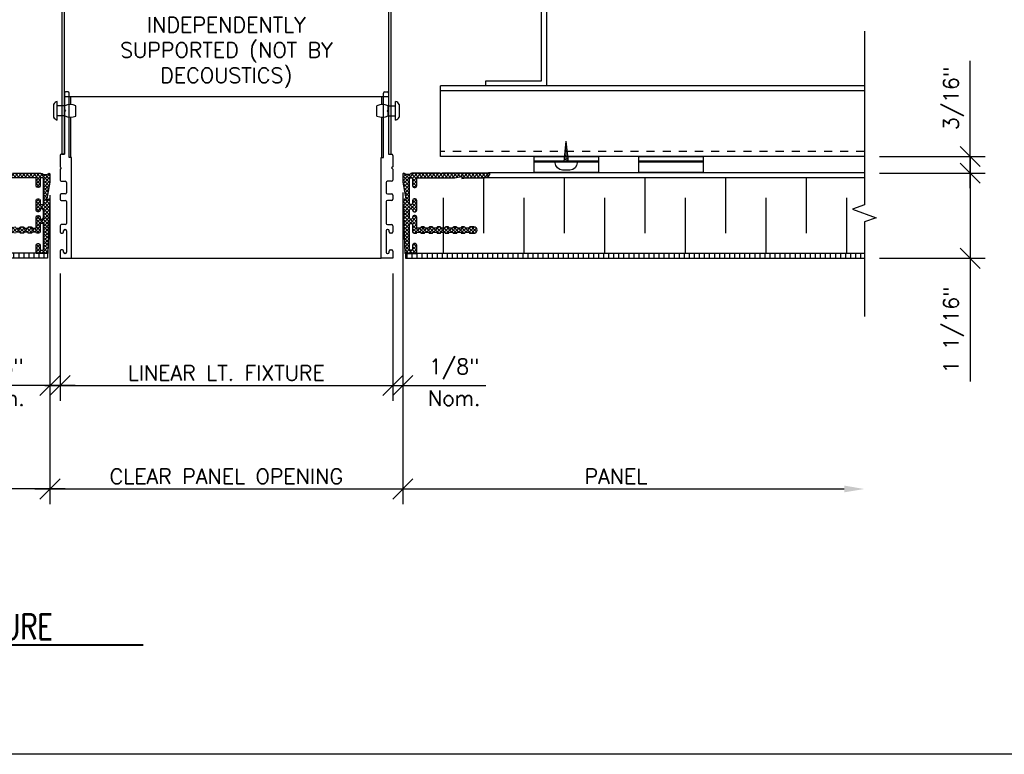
# Model space of a CAD drawing. Header units: inches. Extents: x 31 to 585, y 3457 to 3603.
# Tile 3 of 24: x 231 to 243, y 3481 to 3490. Entities that reach past the tile are written whole.
import ezdxf
from ezdxf.enums import TextEntityAlignment as Align

# ---------------------------------------------------------------- set-up
doc = ezdxf.new("R2010")
doc.units = ezdxf.units.IN
doc.header["$MEASUREMENT"] = 0
doc.linetypes.add('HIDDEN', pattern=[0.375, 0.25, -0.125])
for name, color, linetype in [('1-DIM', 4, 'Continuous'), ('1-FIXTURES', 1, 'Continuous'), ('1-MOUNT', 155, 'Continuous'), ('1-PANEL', 6, 'Continuous'), ('1-TEXT', 2, 'Continuous'), ('1-TITLE', 4, 'Continuous')]:
    doc.layers.add(name, color=color, linetype=linetype)
doc.styles.add('ROMANS', font='romans.shx')
doc.styles.add('TEXT', font='romans.shx')
doc.dimstyles.new('DIM 6-12', dxfattribs={"dimscale": 2, "dimtxt": 0.09375, "dimasz": 0.125, "dimexe": 0.09375, "dimexo": 0.09375, "dimgap": 0.03125, "dimtad": 1, "dimdec": 4, "dimzin": 3, "dimdsep": 46, "dimlunit": 5, "dimtxsty": 'TEXT', "dimblk": 'OBLIQUE', "dimcen": 0.09375, "dimdle": 0.09375, "dimclrd": 256, "dimclre": 4, "dimclrt": 2, "dimadec": 0, "dimazin": 0, "dimtfac": 1, "dimtdec": 4, "dimtmove": 0, "dimatfit": 3, "dimfxl": 0, "dimfrac": 2, "dimtolj": 1, "dimtzin": 0, "dimlwd": -1, "dimlwe": -1, "dimarcsym": 0})
pattern_1 = [(90, (-20.930165, -0.14575), (-0.0625, 1e-17), [])]
pattern_2 = [(45, (-1969.028572, 6937.20415), (-0.02209708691, 0.02209708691), []), (135, (-1969.028572, 6937.20415), (-0.02209708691, -0.02209708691), [])]

# ---------------------------------------------------------------- blocks, each defined once
blk = doc.blocks.new('_Oblique')
at = {"color": 0, "linetype": 'ByBlock', "lineweight": -2}
blk.add_line((-0.5, -0.5), (0.5, 0.5), dxfattribs=at)
blk = doc.blocks.new('*D57')
at = {"layer": '1-DIM', "color": 4, "transparency": 16777216}
for p, q in [((231.016, 3487.994), (231.016, 3485.447)), ((231.141, 3487.025), (231.141, 3485.447))]:
    blk.add_line(p, q, dxfattribs=at)
at = {"layer": '1-DIM', "transparency": 16777216}
for p, q in [((231.016, 3485.635), (229.989, 3485.635)), ((231.328, 3485.635), (231.016, 3485.635))]:
    blk.add_line(p, q, dxfattribs=at)
at = {"layer": 'Defpoints', "color": 0, "transparency": 16777216}
for p in [(231.016, 3488.181), (231.141, 3487.212), (231.016, 3485.635)]:
    blk.add_point(p, dxfattribs=at)
at = {"layer": '1-DIM', "transparency": 16777216, "xscale": 0.25, "yscale": 0.25, "zscale": 0.25, "rotation": 180}
blk.add_blockref('_Oblique', (231.016, 3485.635), dxfattribs=at)
at = {"layer": '1-DIM', "transparency": 16777216, "xscale": 0.25, "yscale": 0.25, "zscale": 0.25}
blk.add_blockref('_Oblique', (231.141, 3485.635), dxfattribs=at)
at = {"layer": '1-DIM', "color": 2, "transparency": 16777216, "insert": (230.378, 3485.84), "char_height": 0.1875, "attachment_point": 5, "style": 'TEXT', "bg_fill": 3, "box_fill_scale": 1.25, "bg_fill_color": 256, "bg_fill_true_color": 13158600, "bg_fill_transparency": 0}
blk.add_mtext('\\A1;1/8"', dxfattribs=at)
at = {"layer": '1-DIM', "color": 2, "transparency": 16777216, "insert": (230.378, 3485.479), "char_height": 0.1875, "attachment_point": 5, "style": 'TEXT', "bg_fill": 3, "box_fill_scale": 1.25, "bg_fill_color": 256, "bg_fill_true_color": 13158600, "bg_fill_transparency": 0}
blk.add_mtext('\\A1;Nom.', dxfattribs=at)
blk = doc.blocks.new('*D58')
at = {"layer": '1-DIM', "color": 4, "transparency": 16777216}
for p, q in [((235.391, 3488.028), (235.391, 3485.447)), ((235.266, 3487.025), (235.266, 3485.447))]:
    blk.add_line(p, q, dxfattribs=at)
at = {"layer": '1-DIM', "transparency": 16777216}
for p, q in [((235.078, 3485.635), (235.391, 3485.635)), ((235.391, 3485.635), (236.418, 3485.635))]:
    blk.add_line(p, q, dxfattribs=at)
at = {"layer": 'Defpoints', "color": 0, "transparency": 16777216}
for p in [(235.391, 3488.215), (235.266, 3487.212), (235.391, 3485.635)]:
    blk.add_point(p, dxfattribs=at)
at = {"layer": '1-DIM', "transparency": 16777216, "xscale": 0.25, "yscale": 0.25, "zscale": 0.25, "rotation": 180}
blk.add_blockref('_Oblique', (235.266, 3485.635), dxfattribs=at)
at = {"layer": '1-DIM', "transparency": 16777216, "xscale": 0.25, "yscale": 0.25, "zscale": 0.25}
blk.add_blockref('_Oblique', (235.391, 3485.635), dxfattribs=at)
at = {"layer": '1-DIM', "color": 2, "transparency": 16777216, "insert": (236.029, 3485.84), "char_height": 0.1875, "attachment_point": 5, "style": 'TEXT', "bg_fill": 3, "box_fill_scale": 1.25, "bg_fill_color": 256, "bg_fill_true_color": 13158600, "bg_fill_transparency": 0}
blk.add_mtext('\\A1;1/8"', dxfattribs=at)
at = {"layer": '1-DIM', "color": 2, "transparency": 16777216, "insert": (236.029, 3485.479), "char_height": 0.1875, "attachment_point": 5, "style": 'TEXT', "bg_fill": 3, "box_fill_scale": 1.25, "bg_fill_color": 256, "bg_fill_true_color": 13158600, "bg_fill_transparency": 0}
blk.add_mtext('\\A1;Nom.', dxfattribs=at)
blk = doc.blocks.new('*D59')
at = {"layer": '1-DIM', "color": 4, "transparency": 16777216}
for p, q in [((231.141, 3487.025), (231.141, 3485.447)), ((235.266, 3487.025), (235.266, 3485.447))]:
    blk.add_line(p, q, dxfattribs=at)
at = {"layer": '1-DIM', "transparency": 16777216}
blk.add_line((230.953, 3485.635), (235.453, 3485.635), dxfattribs=at)
at = {"layer": 'Defpoints', "color": 0, "transparency": 16777216}
for p in [(231.141, 3487.212), (235.266, 3487.212), (235.266, 3485.635)]:
    blk.add_point(p, dxfattribs=at)
at = {"layer": '1-DIM', "transparency": 16777216, "xscale": 0.25, "yscale": 0.25, "zscale": 0.25, "rotation": 180}
blk.add_blockref('_Oblique', (231.141, 3485.635), dxfattribs=at)
at = {"layer": '1-DIM', "transparency": 16777216, "xscale": 0.25, "yscale": 0.25, "zscale": 0.25}
blk.add_blockref('_Oblique', (235.266, 3485.635), dxfattribs=at)
at = {"layer": '1-DIM', "color": 2, "transparency": 16777216, "insert": (233.203, 3485.791), "char_height": 0.1875, "attachment_point": 5, "style": 'TEXT', "bg_fill": 3, "box_fill_scale": 1.25, "bg_fill_color": 256, "bg_fill_true_color": 13158600, "bg_fill_transparency": 0}
blk.add_mtext('\\A1;LINEAR LT. FIXTURE', dxfattribs=at)
blk = doc.blocks.new('*D60')
at = {"layer": '1-DIM', "color": 4, "transparency": 16777216}
for p, q in [((231.016, 3487.994), (231.016, 3484.166)), ((235.391, 3488.028), (235.391, 3484.166))]:
    blk.add_line(p, q, dxfattribs=at)
at = {"layer": '1-DIM', "transparency": 16777216}
blk.add_line((230.828, 3484.353), (235.578, 3484.353), dxfattribs=at)
at = {"layer": 'Defpoints', "color": 0, "transparency": 16777216}
for p in [(231.016, 3488.181), (235.391, 3488.215), (235.391, 3484.353)]:
    blk.add_point(p, dxfattribs=at)
at = {"layer": '1-DIM', "transparency": 16777216, "xscale": 0.25, "yscale": 0.25, "zscale": 0.25, "rotation": 180}
blk.add_blockref('_Oblique', (231.016, 3484.353), dxfattribs=at)
at = {"layer": '1-DIM', "transparency": 16777216, "xscale": 0.25, "yscale": 0.25, "zscale": 0.25}
blk.add_blockref('_Oblique', (235.391, 3484.353), dxfattribs=at)
at = {"layer": '1-DIM', "color": 2, "transparency": 16777216, "insert": (233.203, 3484.509), "char_height": 0.1875, "attachment_point": 5, "style": 'TEXT', "bg_fill": 3, "box_fill_scale": 1.25, "bg_fill_color": 256, "bg_fill_true_color": 13158600, "bg_fill_transparency": 0}
blk.add_mtext('\\A1;CLEAR PANEL OPENING', dxfattribs=at)
blk = doc.blocks.new('*D61')
at = {"layer": '1-DIM', "color": 4, "transparency": 16777216}
blk.add_line((235.391, 3487.988), (235.391, 3484.166), dxfattribs=at)
at = {"layer": '1-DIM', "transparency": 16777216}
blk.add_line((235.203, 3484.353), (240.863, 3484.353), dxfattribs=at)
blk.add_solid([(240.863, 3484.395), (240.863, 3484.311), (241.113, 3484.353)], dxfattribs=at)
at = {"layer": 'Defpoints', "color": 0, "transparency": 16777216}
for p in [(235.391, 3488.175), (241.113, 3484.353), (241.113, 3484.353)]:
    blk.add_point(p, dxfattribs=at)
at = {"layer": '1-DIM', "transparency": 16777216, "xscale": 0.25, "yscale": 0.25, "zscale": 0.25, "rotation": 180}
blk.add_blockref('_Oblique', (235.391, 3484.353), dxfattribs=at)
at = {"layer": '1-DIM', "color": 2, "transparency": 16777216, "insert": (238.033, 3484.509), "char_height": 0.1875, "attachment_point": 5, "style": 'TEXT', "bg_fill": 3, "box_fill_scale": 1.25, "bg_fill_color": 256, "bg_fill_true_color": 13158600, "bg_fill_transparency": 0}
blk.add_mtext('\\A1;PANEL', dxfattribs=at)
blk = doc.blocks.new('*D62')
at = {"layer": '1-DIM', "color": 4, "transparency": 16777216}
blk.add_line((231.016, 3487.988), (231.016, 3484.166), dxfattribs=at)
at = {"layer": '1-DIM', "transparency": 16777216}
blk.add_line((231.203, 3484.353), (225.544, 3484.353), dxfattribs=at)
blk.add_solid([(225.544, 3484.395), (225.544, 3484.311), (225.294, 3484.353)], dxfattribs=at)
at = {"layer": 'Defpoints', "color": 0, "transparency": 16777216}
for p in [(231.016, 3488.175), (225.294, 3484.353), (225.294, 3484.353)]:
    blk.add_point(p, dxfattribs=at)
at = {"layer": '1-DIM', "transparency": 16777216, "xscale": 0.25, "yscale": 0.25, "zscale": 0.25}
blk.add_blockref('_Oblique', (231.016, 3484.353), dxfattribs=at)
at = {"layer": '1-DIM', "color": 2, "transparency": 16777216, "insert": (228.374, 3484.509), "char_height": 0.1875, "attachment_point": 5, "style": 'TEXT', "bg_fill": 3, "box_fill_scale": 1.25, "bg_fill_color": 256, "bg_fill_true_color": 13158600, "bg_fill_transparency": 0}
blk.add_mtext('\\A1;PANEL', dxfattribs=at)
blk = doc.blocks.new('*U56')
at = {"layer": '1-TEXT', "color": 2, "style": 'TEXT'}
blk.add_attdef('VIEWNAME', (0.8901, 0.0614), '', height=0.25, dxfattribs=at)
at = {"layer": '1-TEXT', "style": 'TEXT'}
for tag, p in [('NOTE1', (0.9261, -0.2807)), ('NOTE2', (0.9261, -0.4628)), ('NOTE3', (0.9261, -0.6548)), ('NOTE4', (0.9261, -0.8321))]:
    blk.add_attdef(tag, p, '', height=0.125, dxfattribs=at)
blk.add_wipeout([(0.3142, 0.3142), (0.2361, 0.3044), (0.1628, 0.2754), (0.0991, 0.2291), (0.0489, 0.1684), (0.0154, 0.0971), (0.0006, 0.0197), (0.0056, -0.0589), (0.0299, -0.1338), (0.0721, -0.2003), (0.1295, -0.2542), (0.1985, -0.2922), (0.2748, -0.3117), (0.3536, -0.3117), (0.4299, -0.2922), (0.4989, -0.2542), (0.5563, -0.2003), (0.5985, -0.1338), (0.6229, -0.0589), (0.6278, 0.0197), (0.6131, 0.0971), (0.5795, 0.1684), (0.5293, 0.2291), (0.4656, 0.2754), (0.3924, 0.3044)])
at = {"layer": '1-TITLE', "const_width": 0.00651}
blk.add_lwpolyline([(0, 0, 1), (0.6284, 0, 0.414214), (0.3142, 0.3142, 0.414214), (0, 0, 2.926408)], format="xyb", dxfattribs=at)
at = {"layer": '1-TITLE', "const_width": 0.02}
blk.add_lwpolyline([(0, 0), (5.4857, 0)], dxfattribs=at)
at = {"layer": '1-TEXT', "style": 'TEXT'}
for tag, p in [('DETAIL#', (0.3011, 0.0943)), ('SHEET#', (0.3061, -0.2065))]:
    blk.add_attdef(tag, text='', height=0.125, dxfattribs=at).set_placement(p, align=Align.CENTER)
blk = doc.blocks.new('*D77')
at = {"layer": '1-DIM', "transparency": 16777216}
for p, q in [((242.425, 3488.455), (242.425, 3487.212)), ((242.425, 3487.212), (242.425, 3485.686))]:
    blk.add_line(p, q, dxfattribs=at)
at = {"layer": '1-DIM', "color": 4, "transparency": 16777216}
for p, q in [((241.3, 3488.268), (242.612, 3488.268)), ((241.3, 3487.212), (242.612, 3487.212))]:
    blk.add_line(p, q, dxfattribs=at)
at = {"layer": 'Defpoints', "color": 0, "transparency": 16777216}
for p in [(241.113, 3488.268), (241.113, 3487.212), (242.425, 3487.212)]:
    blk.add_point(p, dxfattribs=at)
at = {"layer": '1-DIM', "transparency": 16777216, "xscale": 0.25, "yscale": 0.25, "zscale": 0.25}
for p, rotation in [((242.425, 3488.268), 90), ((242.425, 3487.212), 270)]:
    blk.add_blockref('_Oblique', p, dxfattribs=dict(at, rotation=rotation))
at = {"layer": '1-DIM', "color": 2, "transparency": 16777216, "insert": (242.219, 3486.324), "char_height": 0.1875, "attachment_point": 5, "rotation": 90, "style": 'TEXT', "bg_fill": 3, "box_fill_scale": 1.25, "bg_fill_color": 256, "bg_fill_true_color": 13158600, "bg_fill_transparency": 0}
blk.add_mtext('\\A1;1 1/16"', dxfattribs=at)
blk = doc.blocks.new('*D78')
at = {"layer": '1-DIM', "transparency": 16777216}
for p, q in [((242.425, 3488.474), (242.425, 3489.661)), ((242.425, 3488.08), (242.425, 3488.474))]:
    blk.add_line(p, q, dxfattribs=at)
at = {"layer": '1-DIM', "color": 4, "transparency": 16777216}
for p, q in [((241.3, 3488.474), (242.612, 3488.474)), ((241.3, 3488.268), (242.612, 3488.268))]:
    blk.add_line(p, q, dxfattribs=at)
at = {"layer": 'Defpoints', "color": 0, "transparency": 16777216}
for p in [(241.113, 3488.474), (242.425, 3488.474), (241.113, 3488.268)]:
    blk.add_point(p, dxfattribs=at)
at = {"layer": '1-DIM', "transparency": 16777216, "xscale": 0.25, "yscale": 0.25, "zscale": 0.25}
for p, rotation in [((242.425, 3488.474), 90), ((242.425, 3488.268), 270)]:
    blk.add_blockref('_Oblique', p, dxfattribs=dict(at, rotation=rotation))
at = {"layer": '1-DIM', "color": 2, "transparency": 16777216, "insert": (242.219, 3489.193), "char_height": 0.1875, "attachment_point": 5, "rotation": 90, "style": 'TEXT', "bg_fill": 3, "box_fill_scale": 1.25, "bg_fill_color": 256, "bg_fill_true_color": 13158600, "bg_fill_transparency": 0}
blk.add_mtext('\\A1;3/16"', dxfattribs=at)

msp = doc.modelspace()

# ---------------------------------------------------------------- hatches: boundary and pattern name
at = {"layer": '1-PANEL'}
h = msp.add_hatch(dxfattribs=at)
h.set_pattern_fill('ANSI37', scale=0.25, style=0)
h.set_pattern_definition(pattern_2)
h.paths.add_polyline_path([(229.93759, 3488.25079, -0.57143672), (229.9462, 3488.2654), (230.53369, 3488.2654), (230.54354, 3488.25556), (230.55338, 3488.2654), (230.9045, 3488.2654, -0.29774875), (230.92739, 3488.25044), (230.97739, 3488.25044), (231.00098, 3488.26406, -0.57735027), (231.01598, 3488.2554), (231.01598, 3488.17547, -0.04254503), (231.01427, 3488.15548), (230.97474, 3487.92529), (230.99878, 3487.94546, -0.65042148), (231.0152, 3487.93742), (230.99023, 3487.27628, -0.52754321), (230.98473, 3487.27281), (230.98473, 3487.27249), (230.84836, 3487.27249, -0.41421356), (230.84443, 3487.27642), (230.84443, 3487.37406, -0.41421356), (230.86411, 3487.39375), (230.87474, 3487.39375, -0.41421356), (230.89443, 3487.37406), (230.89443, 3487.32225, 0.41421356), (230.90443, 3487.31225), (230.92498, 3487.31225, 0.41421356), (230.93498, 3487.32225), (230.93498, 3487.63375, 0.41421356), (230.92498, 3487.64375), (230.90443, 3487.64375, 0.41421356), (230.89443, 3487.63375), (230.89443, 3487.54217, -0.41421356), (230.87474, 3487.52249), (230.85427, 3487.52249, -0.41421356), (230.84443, 3487.53233), (230.84443, 3487.53749), (230.79443, 3487.53749), (230.79443, 3487.53233, -0.41421356), (230.78458, 3487.52249), (230.75427, 3487.52249, -0.41421356), (230.74443, 3487.53233), (230.74443, 3487.53749), (230.69443, 3487.53749), (230.69443, 3487.53233, -0.41421356), (230.68458, 3487.52249), (230.65427, 3487.52249, -0.41421356), (230.64443, 3487.53233), (230.64443, 3487.53749), (230.59443, 3487.53749), (230.59443, 3487.53233, -0.41421356), (230.58458, 3487.52249), (230.55427, 3487.52249, -0.41421356), (230.54443, 3487.53233), (230.54443, 3487.53749), (230.51598, 3487.53749), (230.51598, 3487.58749), (230.54443, 3487.58749), (230.54443, 3487.59264, -0.41421356), (230.55427, 3487.60249), (230.58458, 3487.60249, -0.41421356), (230.59443, 3487.59264), (230.59443, 3487.58749), (230.64443, 3487.58749), (230.64443, 3487.59264, -0.41421356), (230.65427, 3487.60249), (230.68458, 3487.60249, -0.41421356), (230.69443, 3487.59264), (230.69443, 3487.58749), (230.74443, 3487.58749), (230.74443, 3487.59264, -0.41421356), (230.75427, 3487.60249), (230.78458, 3487.60249, -0.41421356), (230.79443, 3487.59264), (230.79443, 3487.58749), (230.84443, 3487.58749), (230.84443, 3487.72268, -0.41421356), (230.86411, 3487.74237), (230.87474, 3487.74237, -0.50562633), (230.89495, 3487.71794, 0.48355105), (230.91411, 3487.69375), (230.91529, 3487.69375, 0.41421356), (230.93498, 3487.71343), (230.93498, 3487.8091, 0.41421356), (230.91529, 3487.82879), (230.91411, 3487.82879, 0.41421356), (230.89443, 3487.8091, -0.41421356), (230.87474, 3487.78942), (230.86411, 3487.78942, -0.41421356), (230.84443, 3487.8091), (230.84443, 3487.93036, -0.41421356), (230.86411, 3487.95005), (230.87474, 3487.95005, -0.41421356), (230.89443, 3487.93036), (230.89443, 3487.88879, 0.41421356), (230.90443, 3487.87879), (230.92498, 3487.87879, 0.41421356), (230.93498, 3487.88879), (230.93498, 3488.20028, 0.41421356), (230.92498, 3488.21028), (230.90443, 3488.21028, 0.41421356), (230.89443, 3488.20028), (230.89443, 3488.10871, -0.41421356), (230.87474, 3488.08902), (230.86411, 3488.08902, -0.41421356), (230.84443, 3488.10871), (230.84443, 3488.21028), (230.3712, 3488.21028), (230.28636, 3488.22524), (230.28636, 3488.20044), (230.23054, 3488.21028), (230.00287, 3488.21028, -0.26047061)])
h.paths.add_polyline_path([(230.13443, 3487.60249), (230.14443, 3487.60249), (230.18458, 3487.60249, -0.41421356), (230.19443, 3487.59264), (230.19443, 3487.58749), (230.24443, 3487.58749), (230.24443, 3487.59264, -0.41421356), (230.25427, 3487.60249), (230.28458, 3487.60249, -0.41421356), (230.29443, 3487.59264), (230.29443, 3487.58749), (230.34443, 3487.58749), (230.34443, 3487.59264, -0.41421356), (230.35427, 3487.60249), (230.38458, 3487.60249, -0.41421356), (230.39443, 3487.59264), (230.39443, 3487.58749), (230.44443, 3487.58749), (230.44443, 3487.59264, -0.41421356), (230.45427, 3487.60249), (230.48458, 3487.60249, -0.41421356), (230.49443, 3487.59264), (230.49443, 3487.58749), (230.51598, 3487.58749), (230.51598, 3487.53749), (230.49443, 3487.53749), (230.49443, 3487.53233, -0.41421356), (230.48458, 3487.52249), (230.45427, 3487.52249, -0.41421356), (230.44443, 3487.53233), (230.44443, 3487.53749), (230.39443, 3487.53749), (230.39443, 3487.53233, -0.41421356), (230.38458, 3487.52249), (230.35427, 3487.52249, -0.41421356), (230.34443, 3487.53233), (230.34443, 3487.53749), (230.29443, 3487.53749), (230.29443, 3487.53233, -0.41421356), (230.28458, 3487.52249), (230.25427, 3487.52249, -0.41421356), (230.24443, 3487.53233), (230.24443, 3487.53749), (230.19443, 3487.53749), (230.19443, 3487.53233, -0.41421356), (230.18458, 3487.52249), (230.13443, 3487.52249, -1)], flags=17)
h = msp.add_hatch(dxfattribs=at)
h.set_pattern_fill('ANSI37', scale=0.25, style=0)
h.set_pattern_definition(pattern_2)
h.paths.add_polyline_path([(236.46936, 3488.25079, 0.57143672), (236.46075, 3488.2654), (235.87326, 3488.2654), (235.86342, 3488.25556), (235.85358, 3488.2654), (235.50246, 3488.2654, 0.29774875), (235.47956, 3488.25044), (235.42957, 3488.25044), (235.40598, 3488.26406, 0.57735027), (235.39098, 3488.2554), (235.39098, 3488.17547, 0.04254503), (235.39268, 3488.15548), (235.43221, 3487.92529), (235.40817, 3487.94546, 0.65042148), (235.39175, 3487.93742), (235.41673, 3487.27628, 0.52754321), (235.42223, 3487.27281), (235.42223, 3487.27249), (235.55859, 3487.27249, 0.41421356), (235.56253, 3487.27642), (235.56253, 3487.37406, 0.41421356), (235.54284, 3487.39375), (235.53221, 3487.39375, 0.41421356), (235.51253, 3487.37406), (235.51253, 3487.32225, -0.41421356), (235.50253, 3487.31225), (235.48198, 3487.31225, -0.41421356), (235.47198, 3487.32225), (235.47198, 3487.63375, -0.41421356), (235.48198, 3487.64375), (235.50253, 3487.64375, -0.41421356), (235.51253, 3487.63375), (235.51253, 3487.54217, 0.41421356), (235.53221, 3487.52249), (235.55269, 3487.52249, 0.41421356), (235.56253, 3487.53233), (235.56253, 3487.53749), (235.61253, 3487.53749), (235.61253, 3487.53233, 0.41421356), (235.62237, 3487.52249), (235.65269, 3487.52249, 0.41421356), (235.66253, 3487.53233), (235.66253, 3487.53749), (235.71253, 3487.53749), (235.71253, 3487.53233, 0.41421356), (235.72237, 3487.52249), (235.75269, 3487.52249, 0.41421356), (235.76253, 3487.53233), (235.76253, 3487.53749), (235.81253, 3487.53749), (235.81253, 3487.53233, 0.41421356), (235.82237, 3487.52249), (235.85269, 3487.52249, 0.41421356), (235.86253, 3487.53233), (235.86253, 3487.53749), (235.89098, 3487.53749), (235.89098, 3487.58749), (235.86253, 3487.58749), (235.86253, 3487.59264, 0.41421356), (235.85269, 3487.60249), (235.82237, 3487.60249, 0.41421356), (235.81253, 3487.59264), (235.81253, 3487.58749), (235.76253, 3487.58749), (235.76253, 3487.59264, 0.41421356), (235.75269, 3487.60249), (235.72237, 3487.60249, 0.41421356), (235.71253, 3487.59264), (235.71253, 3487.58749), (235.66253, 3487.58749), (235.66253, 3487.59264, 0.41421356), (235.65269, 3487.60249), (235.62237, 3487.60249, 0.41421356), (235.61253, 3487.59264), (235.61253, 3487.58749), (235.56253, 3487.58749), (235.56253, 3487.72268, 0.41421356), (235.54284, 3487.74237), (235.53221, 3487.74237, 0.50562633), (235.51201, 3487.71794, -0.48355105), (235.49284, 3487.69375), (235.49166, 3487.69375, -0.41421356), (235.47198, 3487.71343), (235.47198, 3487.8091, -0.41421356), (235.49166, 3487.82879), (235.49284, 3487.82879, -0.41421356), (235.51253, 3487.8091, 0.41421356), (235.53221, 3487.78942), (235.54284, 3487.78942, 0.41421356), (235.56253, 3487.8091), (235.56253, 3487.93036, 0.41421356), (235.54284, 3487.95005), (235.53221, 3487.95005, 0.41421356), (235.51253, 3487.93036), (235.51253, 3487.88879, -0.41421356), (235.50253, 3487.87879), (235.48198, 3487.87879, -0.41421356), (235.47198, 3487.88879), (235.47198, 3488.20028, -0.41421356), (235.48198, 3488.21028), (235.50253, 3488.21028, -0.41421356), (235.51253, 3488.20028), (235.51253, 3488.10871, 0.41421356), (235.53221, 3488.08902), (235.54284, 3488.08902, 0.41421356), (235.56253, 3488.10871), (235.56253, 3488.21028), (236.03575, 3488.21028), (236.1206, 3488.22524), (236.1206, 3488.20044), (236.17642, 3488.21028), (236.40408, 3488.21028, 0.26047061)])
h.paths.add_polyline_path([(236.27253, 3487.60249), (236.26253, 3487.60249), (236.22237, 3487.60249, 0.41421356), (236.21253, 3487.59264), (236.21253, 3487.58749), (236.16253, 3487.58749), (236.16253, 3487.59264, 0.41421356), (236.15269, 3487.60249), (236.12237, 3487.60249, 0.41421356), (236.11253, 3487.59264), (236.11253, 3487.58749), (236.06253, 3487.58749), (236.06253, 3487.59264, 0.41421356), (236.05269, 3487.60249), (236.02237, 3487.60249, 0.41421356), (236.01253, 3487.59264), (236.01253, 3487.58749), (235.96253, 3487.58749), (235.96253, 3487.59264, 0.41421356), (235.95269, 3487.60249), (235.92237, 3487.60249, 0.41421356), (235.91253, 3487.59264), (235.91253, 3487.58749), (235.89098, 3487.58749), (235.89098, 3487.53749), (235.91253, 3487.53749), (235.91253, 3487.53233, 0.41421356), (235.92237, 3487.52249), (235.95269, 3487.52249, 0.41421356), (235.96253, 3487.53233), (235.96253, 3487.53749), (236.01253, 3487.53749), (236.01253, 3487.53233, 0.41421356), (236.02237, 3487.52249), (236.05269, 3487.52249, 0.41421356), (236.06253, 3487.53233), (236.06253, 3487.53749), (236.11253, 3487.53749), (236.11253, 3487.53233, 0.41421356), (236.12237, 3487.52249), (236.15269, 3487.52249, 0.41421356), (236.16253, 3487.53233), (236.16253, 3487.53749), (236.21253, 3487.53749), (236.21253, 3487.53233, 0.41421356), (236.22237, 3487.52249), (236.27253, 3487.52249, 1)], flags=17)
h = msp.add_hatch(dxfattribs=at)
h.set_pattern_fill('ANSI31', color=8, scale=0.5, angle=45, style=0)
h.set_pattern_definition(pattern_1)
h.paths.add_polyline_path([(225.29444, 3487.27481), (225.29444, 3487.21231), (230.98473, 3487.21231), (230.98473, 3487.27481)])
h = msp.add_hatch(dxfattribs=at)
h.set_pattern_fill('ANSI31', color=8, scale=0.5, angle=45, style=0)
h.set_pattern_definition(pattern_1)
h.paths.add_polyline_path([(241.11251, 3487.21231), (241.11251, 3487.27481), (235.42223, 3487.27481), (235.42223, 3487.21231)])

# ---------------------------------------------------------------- linework, layer by layer
at = {"layer": '1-FIXTURES'}
for p, q in [((231.19498, 3489.26087), (231.19498, 3489.05587)), ((231.23998, 3489.27587), (231.20998, 3489.27587)), ((231.25498, 3488.46231), (231.25498, 3489.26087)), ((235.15198, 3488.46231), (235.15198, 3489.26087)), ((235.16698, 3489.27587), (235.19698, 3489.27587)), ((235.21198, 3489.26087), (235.21198, 3489.05587)), ((231.10648, 3488.92502), (231.10648, 3489.15702)), ((235.21198, 3489.21231), (231.19498, 3489.21231)), ((231.27548, 3489.11876), (231.27548, 3489.21231)), ((235.13148, 3489.11876), (235.13148, 3489.21231)), ((235.30048, 3488.92502), (235.30048, 3489.15702)), ((231.06148, 3489.11902), (231.06148, 3488.96302)), ((231.19948, 3489.10352), (231.10648, 3489.10352)), ((231.19498, 3489.05587), (231.20998, 3489.04087)), ((231.20998, 3489.04087), (231.19498, 3489.02587)), ((231.19498, 3489.02587), (231.19498, 3488.50281)), ((231.19948, 3488.97852), (231.19948, 3489.10352)), ((231.33635, 3488.97572), (231.33635, 3489.10072)), ((235.0706, 3488.97572), (235.0706, 3489.10072)), ((235.21198, 3489.05587), (235.19698, 3489.04087)), ((235.19698, 3489.04087), (235.21198, 3489.02587)), ((235.20748, 3488.97852), (235.20748, 3489.10352)), ((235.20748, 3489.10352), (235.30048, 3489.10352)), ((235.21198, 3489.02587), (235.21198, 3488.50281)), ((235.34548, 3489.11902), (235.34548, 3488.96302)), ((231.19948, 3488.97852), (231.10648, 3488.97852)), ((231.27548, 3488.46231), (231.27548, 3488.9602)), ((235.13148, 3488.46231), (235.13148, 3488.9602)), ((235.20748, 3488.97852), (235.30048, 3488.97852)), ((231.14098, 3488.48781), (231.14098, 3488.34731)), ((231.19498, 3488.50281), (231.15598, 3488.50281)), ((231.28431, 3488.46231), (231.25498, 3488.46231)), ((231.28431, 3487.21231), (231.28431, 3488.46231)), ((235.12264, 3487.21231), (235.12264, 3488.46231)), ((235.12264, 3488.46231), (235.15198, 3488.46231)), ((235.21198, 3488.50281), (235.25098, 3488.50281)), ((235.26598, 3488.48781), (235.26598, 3488.34731)), ((231.14098, 3488.34731), (231.15598, 3488.33231)), ((231.15598, 3488.33231), (231.14098, 3488.31731)), ((231.14098, 3488.31731), (231.14098, 3488.18131)), ((235.26598, 3488.34731), (235.25098, 3488.33231)), ((235.25098, 3488.33231), (235.26598, 3488.31731)), ((235.26598, 3488.31731), (235.26598, 3488.18131)), ((231.15598, 3488.16631), (231.20643, 3488.16631)), ((235.25098, 3488.16631), (235.20053, 3488.16631)), ((231.22143, 3488.15131), (231.22143, 3488.02534)), ((235.18553, 3488.15131), (235.18553, 3488.02534)), ((231.14098, 3487.99534), (231.14098, 3487.94534)), ((231.20643, 3488.01034), (231.15598, 3488.01034)), ((231.15598, 3487.93034), (231.20643, 3487.93034)), ((231.22143, 3487.91534), (231.22143, 3487.64431)), ((235.18553, 3487.91534), (235.18553, 3487.64431)), ((235.20053, 3488.01034), (235.25098, 3488.01034)), ((235.25098, 3487.93034), (235.20053, 3487.93034)), ((235.26598, 3487.99534), (235.26598, 3487.94534)), ((231.14098, 3487.61431), (231.14098, 3487.53931)), ((231.20643, 3487.62931), (231.15598, 3487.62931)), ((231.18598, 3487.53931), (231.18598, 3487.55431)), ((231.20098, 3487.56931), (231.20643, 3487.56931)), ((231.22143, 3487.55431), (231.22143, 3487.28731)), ((235.18553, 3487.55431), (235.18553, 3487.28731)), ((235.20053, 3487.62931), (235.25098, 3487.62931)), ((235.20598, 3487.56931), (235.20053, 3487.56931)), ((235.22098, 3487.53931), (235.22098, 3487.55431)), ((235.26598, 3487.61431), (235.26598, 3487.53931)), ((231.15598, 3487.52431), (231.17098, 3487.52431)), ((235.25098, 3487.52431), (235.23598, 3487.52431)), ((231.14098, 3487.30231), (231.14098, 3487.27231)), ((231.17098, 3487.31731), (231.15598, 3487.31731)), ((231.18598, 3487.28731), (231.18598, 3487.30231)), ((235.22098, 3487.28731), (235.22098, 3487.30231)), ((235.23598, 3487.31731), (235.25098, 3487.31731)), ((235.26598, 3487.30231), (235.26598, 3487.27231)), ((231.14098, 3487.27231), (231.14098, 3487.21231)), ((231.14098, 3487.21231), (231.28431, 3487.21231)), ((231.20643, 3487.27231), (231.20098, 3487.27231)), ((231.28431, 3487.21231), (235.12264, 3487.21231)), ((235.26598, 3487.21231), (235.12264, 3487.21231)), ((235.20053, 3487.27231), (235.20598, 3487.27231)), ((235.26598, 3487.27231), (235.26598, 3487.21231))]:
    msp.add_line(p, q, dxfattribs=at)
msp.add_lwpolyline([(235.24498, 3493.25281), (231.16198, 3493.25281), (231.16198, 3488.50281), (231.19498, 3488.50281), (231.19498, 3493.21981), (235.21198, 3493.21981), (235.21198, 3488.50281), (235.24498, 3488.50281)], close=True, dxfattribs=at)
for centre, radius, start, end in [((231.20998, 3489.26087), 0.015, 90, 180), ((231.23998, 3489.26087), 0.015, 0, 90), ((235.16698, 3489.26087), 0.015, 90, 180), ((235.19698, 3489.26087), 0.015, 0, 90), ((231.12461, 3489.0899), 0.06952, 105.118643, 155.239883), ((235.28234, 3489.0899), 0.06952, 24.760117, 74.881357), ((231.26526, 3488.9726), 0.14652, 60.976984, 116.678357), ((235.14169, 3488.9726), 0.14652, 63.321643, 119.023016), ((231.12461, 3488.99214), 0.06952, 204.760175, 254.881415), ((231.27056, 3489.10664), 0.14652, 240.976984, 296.678357), ((235.13639, 3489.10664), 0.14652, 243.321643, 299.023016), ((235.28234, 3488.99214), 0.06952, 285.118585, 335.239825), ((231.15598, 3488.48781), 0.015, 90, 180), ((235.25098, 3488.48781), 0.015, 360, 90), ((231.15598, 3488.18131), 0.015, 180, 270), ((231.20643, 3488.15131), 0.015, 360, 90), ((235.20053, 3488.15131), 0.015, 90, 180), ((235.25098, 3488.18131), 0.015, 270, 0), ((231.15598, 3487.99534), 0.015, 90, 180), ((231.15598, 3487.94534), 0.015, 180, 270), ((231.20643, 3488.02534), 0.015, 270, 0), ((231.20643, 3487.91534), 0.015, 0, 90), ((235.20053, 3488.02534), 0.015, 180, 270), ((235.20053, 3487.91534), 0.015, 90, 180), ((235.25098, 3487.99534), 0.015, 0, 90), ((235.25098, 3487.94534), 0.015, 270, 0), ((231.15598, 3487.61431), 0.015, 90, 180), ((231.20098, 3487.55431), 0.015, 90, 180), ((231.20643, 3487.64431), 0.015, 270, 0), ((231.20643, 3487.55431), 0.015, 0, 90), ((235.20053, 3487.64431), 0.015, 180, 270), ((235.20053, 3487.55431), 0.015, 90, 180), ((235.20598, 3487.55431), 0.015, 0, 90), ((235.25098, 3487.61431), 0.015, 0, 90), ((231.15598, 3487.53931), 0.015, 180, 270), ((231.17098, 3487.53931), 0.015, 270, 0), ((235.23598, 3487.53931), 0.015, 180, 270), ((235.25098, 3487.53931), 0.015, 270, 0), ((231.15598, 3487.30231), 0.015, 90, 180), ((231.17098, 3487.30231), 0.015, 0, 90), ((235.23598, 3487.30231), 0.015, 90, 180), ((235.25098, 3487.30231), 0.015, 0, 90), ((231.20098, 3487.28731), 0.015, 180, 270), ((231.20643, 3487.28731), 0.015, 270, 0), ((235.20053, 3487.28731), 0.015, 180, 270), ((235.20598, 3487.28731), 0.015, 270, 0)]:
    msp.add_arc(centre, radius, start, end, dxfattribs=at)
at = {"layer": '1-MOUNT', "color": 1}
for p, q in [((241.11251, 3489.34899), (235.85889, 3489.34899)), ((235.85889, 3488.47399), (235.85889, 3489.34899)), ((241.11251, 3489.28649), (235.85889, 3489.28649)), ((241.11251, 3488.47399), (235.85889, 3488.47399))]:
    msp.add_line(p, q, dxfattribs=at)
at = {"layer": '1-MOUNT'}
for p, q in [((237.39049, 3488.40793), (237.41672, 3488.66471)), ((237.44295, 3488.40793), (237.41672, 3488.66471)), ((237.01735, 3488.41903), (237.8161, 3488.41903)), ((237.01735, 3488.40793), (237.8161, 3488.40793)), ((238.31608, 3488.41903), (239.11483, 3488.41903)), ((238.31608, 3488.40793), (239.11483, 3488.40793))]:
    msp.add_line(p, q, dxfattribs=at)
at = {"layer": '1-MOUNT', "color": 1, "linetype": 'HIDDEN', "ltscale": 0.125}
msp.add_line((241.11251, 3488.53649), (235.85889, 3488.53649), dxfattribs=at)
at = {"layer": '1-MOUNT', "color": 8}
msp.add_lwpolyline([(237.10901, 3489.41149), (237.10901, 3490.78649), (236.42151, 3490.78649), (236.42151, 3490.84899), (237.17151, 3490.84899), (237.17151, 3489.34899), (236.42151, 3489.34899), (236.42151, 3489.41149)], close=True, dxfattribs=at)
at = {"layer": '1-MOUNT'}
for points in [[(237.41583, 3488.65595), (237.41766, 3488.6556)], [(237.40232, 3488.52368), (237.43171, 3488.51808)], [(237.40401, 3488.54022), (237.42995, 3488.53527)], [(237.4057, 3488.55675), (237.4282, 3488.55246)], [(237.40739, 3488.57328), (237.42644, 3488.56965)], [(237.40908, 3488.58982), (237.42468, 3488.58684)], [(237.41077, 3488.60635), (237.42293, 3488.60403)], [(237.41245, 3488.62288), (237.42117, 3488.62122)], [(237.41414, 3488.63942), (237.41941, 3488.63841)], [(237.39219, 3488.42448), (237.44224, 3488.41494)], [(237.39388, 3488.44102), (237.44049, 3488.43213)], [(237.39556, 3488.45755), (237.43873, 3488.44932)], [(237.39725, 3488.47358), (237.43698, 3488.46601)], [(237.39894, 3488.49062), (237.43522, 3488.4832)], [(237.40063, 3488.50715), (237.43346, 3488.50089)]]:
    msp.add_lwpolyline(points, dxfattribs=at)
for points in [[(237.8161, 3488.47399), (237.8161, 3488.27481), (237.01735, 3488.27481), (237.01735, 3488.47399)], [(239.11483, 3488.47399), (239.11483, 3488.27481), (238.31608, 3488.27481), (238.31608, 3488.47399)]]:
    msp.add_lwpolyline(points, close=True, dxfattribs=at)
msp.add_lwpolyline([(237.55318, 3488.40793), (237.55318, 3488.39656, -0.41421356), (237.46221, 3488.30559), (237.37124, 3488.30559, -0.41421356), (237.28027, 3488.39656), (237.28027, 3488.40793)], format="xyb", close=True, dxfattribs=at)
at = {"layer": '1-PANEL'}
for p, q in [((236.39098, 3488.21231), (241.11251, 3488.21231)), ((236.45348, 3488.27481), (241.11251, 3488.27481)), ((230.98473, 3487.27481), (225.29444, 3487.27481)), ((230.98473, 3487.21231), (225.29444, 3487.21231)), ((230.98473, 3487.27481), (230.98473, 3487.21231)), ((235.42223, 3487.27481), (241.11251, 3487.27481)), ((235.42223, 3487.27481), (235.42223, 3487.21231)), ((235.42223, 3487.21231), (241.11251, 3487.21231))]:
    msp.add_line(p, q, dxfattribs=at)
at = {"layer": '1-PANEL', "color": 8}
for p, q in [((236.39098, 3488.21231), (236.39098, 3487.52481)), ((237.39098, 3488.21231), (237.39098, 3487.52481)), ((238.39098, 3488.21231), (238.39098, 3487.52481)), ((235.89098, 3487.96231), (235.89098, 3487.27481)), ((236.89098, 3487.96231), (236.89098, 3487.27481)), ((237.89098, 3487.96231), (237.89098, 3487.27481)), ((238.89098, 3487.96231), (238.89098, 3487.27481))]:
    msp.add_line(p, q, dxfattribs=at)
at = {"layer": '1-PANEL', "color": 7}
for points in [[(230.59443, 3487.58749), (230.64443, 3487.58749), (230.64443, 3487.59264, -0.41421356), (230.65427, 3487.60249), (230.68458, 3487.60249, -0.41421356), (230.69443, 3487.59264), (230.69443, 3487.58749), (230.74443, 3487.58749), (230.74443, 3487.59264, -0.41421356), (230.75427, 3487.60249), (230.78458, 3487.60249, -0.41421356), (230.79443, 3487.59264), (230.79443, 3487.58749), (230.84443, 3487.58749), (230.84443, 3487.72268, -0.41421356), (230.86411, 3487.74237), (230.87474, 3487.74237, -0.41421356), (230.89443, 3487.72268), (230.89443, 3487.71343, 0.41421356), (230.91411, 3487.69375), (230.91529, 3487.69375, 0.41421356), (230.93498, 3487.71343), (230.93498, 3487.8091, 0.41421356), (230.91529, 3487.82879), (230.91411, 3487.82879, 0.41421356), (230.89443, 3487.8091), (230.89443, 3487.8091, -0.41421356), (230.87474, 3487.78942), (230.86411, 3487.78942, -0.41421356), (230.84443, 3487.8091), (230.84443, 3487.93036, -0.41421356), (230.86411, 3487.95005), (230.87474, 3487.95005, -0.41421356), (230.89443, 3487.93036), (230.89443, 3487.88879, 0.41421356), (230.90443, 3487.87879), (230.92498, 3487.87879, 0.41421356), (230.93498, 3487.88879), (230.93498, 3488.20028, 0.41421356), (230.92498, 3488.21028), (230.90443, 3488.21028, 0.41421356), (230.89443, 3488.20028), (230.89443, 3488.10871, -0.41421356), (230.87474, 3488.08902), (230.86411, 3488.08902, -0.41421356), (230.84443, 3488.10871), (230.84443, 3488.21028), (230.3712, 3488.21028)], [(230.55338, 3488.2654), (230.9045, 3488.2654, -0.29774875), (230.92739, 3488.25044), (230.97739, 3488.25044), (231.00098, 3488.26406, -0.57735027), (231.01598, 3488.2554), (231.01598, 3488.17547, -0.04254503), (231.01427, 3488.15548), (230.97474, 3487.92529), (230.99878, 3487.94546, -0.64926792), (231.0152, 3487.93745), (230.99023, 3487.27629, -0.40414051), (230.98629, 3487.27249), (230.84836, 3487.27249, -0.41421356), (230.84443, 3487.27642), (230.84443, 3487.37406, -0.41421356), (230.86411, 3487.39375), (230.87474, 3487.39375, -0.41421356), (230.89443, 3487.37406), (230.89443, 3487.32225, 0.41421356), (230.90443, 3487.31225), (230.92498, 3487.31225, 0.41421356), (230.93498, 3487.32225), (230.93498, 3487.63375, 0.41421356), (230.92498, 3487.64375), (230.90443, 3487.64375, 0.41421356), (230.89443, 3487.63375), (230.89443, 3487.54217, -0.41421356), (230.87474, 3487.52249), (230.85427, 3487.52249, -0.41421356), (230.84443, 3487.53233), (230.84443, 3487.53749), (230.79443, 3487.53749), (230.79443, 3487.53233, -0.41421356), (230.78458, 3487.52249), (230.75427, 3487.52249, -0.41421356), (230.74443, 3487.53233), (230.74443, 3487.53749), (230.69443, 3487.53749), (230.69443, 3487.53233, -0.41421356), (230.68458, 3487.52249), (230.65427, 3487.52249, -0.41421356), (230.64443, 3487.53233), (230.64443, 3487.53749), (230.59443, 3487.53749)]]:
    msp.add_lwpolyline(points, format="xyb", dxfattribs=at)
msp.add_lwpolyline([(235.39098, 3488.2554), (235.39098, 3488.17547, 0.04254503), (235.39268, 3488.15548), (235.43221, 3487.92529), (235.40817, 3487.94546, 0.64926792), (235.39175, 3487.93745), (235.41673, 3487.27629, 0.40414051), (235.42066, 3487.27249), (235.55859, 3487.27249, 0.41421356), (235.56253, 3487.27642), (235.56253, 3487.37406, 0.41421356), (235.54284, 3487.39375), (235.53221, 3487.39375, 0.41421356), (235.51253, 3487.37406), (235.51253, 3487.32225, -0.41421356), (235.50253, 3487.31225), (235.48198, 3487.31225, -0.41421356), (235.47198, 3487.32225), (235.47198, 3487.63375, -0.41421356), (235.48198, 3487.64375), (235.50253, 3487.64375, -0.41421356), (235.51253, 3487.63375), (235.51253, 3487.54217, 0.41421356), (235.53221, 3487.52249), (235.55269, 3487.52249, 0.41421356), (235.56253, 3487.53233), (235.56253, 3487.53749), (235.61253, 3487.53749), (235.61253, 3487.53233, 0.41421356), (235.62237, 3487.52249), (235.65269, 3487.52249, 0.41421356), (235.66253, 3487.53233), (235.66253, 3487.53749), (235.71253, 3487.53749), (235.71253, 3487.53233, 0.41421356), (235.72237, 3487.52249), (235.75269, 3487.52249, 0.41421356), (235.76253, 3487.53233), (235.76253, 3487.53749), (235.81253, 3487.53749), (235.81253, 3487.53233, 0.41421356), (235.82237, 3487.52249), (235.85269, 3487.52249, 0.41421356), (235.86253, 3487.53233), (235.86253, 3487.53749), (235.91253, 3487.53749), (235.91253, 3487.53233, 0.41421356), (235.92237, 3487.52249), (235.95269, 3487.52249, 0.41421356), (235.96253, 3487.53233), (235.96253, 3487.53749), (236.01253, 3487.53749), (236.01253, 3487.53233, 0.41421356), (236.02237, 3487.52249), (236.05269, 3487.52249, 0.41421356), (236.06253, 3487.53233), (236.06253, 3487.53749), (236.11253, 3487.53749), (236.11253, 3487.53233, 0.41421356), (236.12237, 3487.52249), (236.15269, 3487.52249, 0.41421356), (236.16253, 3487.53233), (236.16253, 3487.53749), (236.21253, 3487.53749), (236.21253, 3487.53233, 0.41421356), (236.22237, 3487.52249), (236.27253, 3487.52249, 1), (236.27253, 3487.60249), (236.26253, 3487.60249), (236.22237, 3487.60249, 0.41421356), (236.21253, 3487.59264), (236.21253, 3487.58749), (236.16253, 3487.58749), (236.16253, 3487.59264, 0.41421356), (236.15269, 3487.60249), (236.12237, 3487.60249, 0.41421356), (236.11253, 3487.59264), (236.11253, 3487.58749), (236.06253, 3487.58749), (236.06253, 3487.59264, 0.41421356), (236.05269, 3487.60249), (236.02237, 3487.60249, 0.41421356), (236.01253, 3487.59264), (236.01253, 3487.58749), (235.96253, 3487.58749), (235.96253, 3487.59264, 0.41421356), (235.95269, 3487.60249), (235.92237, 3487.60249, 0.41421356), (235.91253, 3487.59264), (235.91253, 3487.58749), (235.86253, 3487.58749), (235.86253, 3487.59264, 0.41421356), (235.85269, 3487.60249), (235.82237, 3487.60249, 0.41421356), (235.81253, 3487.59264), (235.81253, 3487.58749), (235.76253, 3487.58749), (235.76253, 3487.59264, 0.41421356), (235.75269, 3487.60249), (235.72237, 3487.60249, 0.41421356), (235.71253, 3487.59264), (235.71253, 3487.58749), (235.66253, 3487.58749), (235.66253, 3487.59264, 0.41421356), (235.65269, 3487.60249), (235.62237, 3487.60249, 0.41421356), (235.61253, 3487.59264), (235.61253, 3487.58749), (235.56253, 3487.58749), (235.56253, 3487.72268, 0.41421356), (235.54284, 3487.74237), (235.53221, 3487.74237, 0.41421356), (235.51253, 3487.72268), (235.51253, 3487.71343, -0.41421356), (235.49284, 3487.69375), (235.49166, 3487.69375, -0.41421356), (235.47198, 3487.71343), (235.47198, 3487.8091, -0.41421356), (235.49166, 3487.82879), (235.49284, 3487.82879, -0.41421356), (235.51253, 3487.8091), (235.51253, 3487.8091, 0.41421356), (235.53221, 3487.78942), (235.54284, 3487.78942, 0.41421356), (235.56253, 3487.8091), (235.56253, 3487.93036, 0.41421356), (235.54284, 3487.95005), (235.53221, 3487.95005, 0.41421356), (235.51253, 3487.93036), (235.51253, 3487.88879, -0.41421356), (235.50253, 3487.87879), (235.48198, 3487.87879, -0.41421356), (235.47198, 3487.88879), (235.47198, 3488.20028, -0.41421356), (235.48198, 3488.21028), (235.50253, 3488.21028, -0.41421356), (235.51253, 3488.20028), (235.51253, 3488.10871, 0.41421356), (235.53221, 3488.08902), (235.54284, 3488.08902, 0.41421356), (235.56253, 3488.10871), (235.56253, 3488.21028), (236.03575, 3488.21028), (236.1206, 3488.22524), (236.1206, 3488.20044), (236.17642, 3488.21028), (236.40408, 3488.21028, 0.26047061), (236.46936, 3488.25079, 0.57143672), (236.46075, 3488.2654), (235.87326, 3488.2654), (235.86342, 3488.25556), (235.85358, 3488.2654), (235.50246, 3488.2654, 0.29774875), (235.47956, 3488.25044), (235.42957, 3488.25044), (235.40598, 3488.26406, 0.57735027)], format="xyb", close=True, dxfattribs=at)
at = {"layer": 'Defpoints', "color": 3}
msp.add_lwpolyline([(224.52641, 3527.06477), (283.76922, 3527.06477), (283.76922, 3481.06477), (224.52641, 3481.06477)], close=True, dxfattribs=at)

# ---------------------------------------------------------------- texts
at = {"layer": '1-TEXT', "insert": (233.20348, 3489.91825), "char_height": 0.1875, "width": 3.1119377, "attachment_point": 5, "style": 'ROMANS'}
msp.add_mtext('LINEAR LIGHT TO BE INDEPENDENTLY SUPPORTED (NOT BY DECOUSTICS)', dxfattribs=at)

# ---------------------------------------------------------------- next in the draw order: block references
at = {"layer": '1-TITLE'}
ref = msp.add_blockref('*U56', (225.29366, 3482.42062), dxfattribs=dict(at, xscale=1.254172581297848, yscale=1.254172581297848, zscale=1.254172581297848))
ref.add_attrib('VIEWNAME', 'DETAIL @ LINEAR LT. FIXTURE', (226.41, 3482.48978), dxfattribs={"color": 2, "height": 0.312495, "style": 'TEXT', "width": 0.75})
ref.add_attrib('DETAIL#', '1', dxfattribs={"color": 2, "height": 0.1875, "style": 'TEXT'}).set_placement((225.68775, 3482.56438), align=Align.MIDDLE_CENTER)
ref.add_attrib('SHEET#', 'D1', dxfattribs={"color": 2, "height": 0.1875, "style": 'TEXT'}).set_placement((225.68775, 3482.25083), align=Align.MIDDLE_CENTER)
ref.add_attrib('NOTE1', 'SCALE: 6" = 1\'-0"', dxfattribs={"color": 2, "height": 0.1875, "style": 'TEXT', "width": 0.75}).set_placement((226.4552, 3482.06862), align=Align.BOTTOM_LEFT)

# ---------------------------------------------------------------- next in the draw order: dimensions: what is measured, and where the dimension line sits
at = {"layer": '1-DIM'}
dim = msp.add_linear_dim(base=(231.01598, 3485.63478), p1=(231.14098, 3487.21231), p2=(231.01598, 3488.18106), text='<>\\XNom.', dimstyle='DIM 6-12', override={"dimpost": '"'}, dxfattribs=at)
dim.commit()
dim.dimension.update_dxf_attribs({"geometry": '*D57', "text_midpoint": (230.37758, 3485.63478)})
dim = msp.add_linear_dim(base=(235.39098, 3485.63478), p1=(235.26598, 3487.21231), p2=(235.39098, 3488.21543), angle=180, text='<>\\XNom.', dimstyle='DIM 6-12', override={"dimpost": '"'}, dxfattribs=at)
dim.commit()
dim.dimension.update_dxf_attribs({"geometry": '*D58', "text_midpoint": (236.02937, 3485.63478)})

# ---------------------------------------------------------------- next in the draw order: dimensions: what is measured, and where the dimension line sits
dim = msp.add_linear_dim(base=(235.26598, 3485.63478), p1=(231.14098, 3487.21231), p2=(235.26598, 3487.21231), text='LINEAR LT. FIXTURE', dimstyle='DIM 6-12', override={"dimpost": '"'}, dxfattribs=at)
dim.commit()
dim.dimension.update_dxf_attribs({"geometry": '*D59', "text_midpoint": (233.20348, 3485.79103)})

# ---------------------------------------------------------------- next in the draw order: dimensions: what is measured, and where the dimension line sits
dim = msp.add_linear_dim(base=(235.39098, 3484.35307), p1=(231.01598, 3488.18106), p2=(235.39098, 3488.21543), text='CLEAR PANEL OPENING', dimstyle='DIM 6-12', override={"dimpost": '"'}, dxfattribs=at)
dim.commit()
dim.dimension.update_dxf_attribs({"geometry": '*D60', "text_midpoint": (233.20348, 3484.50932)})

# ---------------------------------------------------------------- next in the draw order: dimensions: what is measured, and where the dimension line sits
dim = msp.add_linear_dim(base=(225.29444, 3484.35307), p1=(231.01598, 3488.17547), p2=(225.29444, 3484.35307), text='PANEL', dimstyle='DIM 6-12', override={"dimpost": '"', "dimblk1": 'Oblique', "dimsah": 1}, dxfattribs=at)
dim.commit()
dim.dimension.update_dxf_attribs({"geometry": '*D62', "text_midpoint": (228.37396, 3484.35307), "dimtype": 160})
dim = msp.add_linear_dim(base=(241.11251, 3484.35307), p1=(235.39098, 3488.17547), p2=(241.11251, 3484.35307), angle=180, text='PANEL', dimstyle='DIM 6-12', override={"dimpost": '"', "dimblk1": 'Oblique', "dimsah": 1}, dxfattribs=at)
dim.commit()
dim.dimension.update_dxf_attribs({"geometry": '*D61', "text_midpoint": (238.033, 3484.35307), "dimtype": 160})

# ---------------------------------------------------------------- next in the draw order: linework, layer by layer
msp.add_lwpolyline([(241.11251, 3490.02849), (241.11251, 3487.87321), (240.96763, 3487.82047), (241.2574, 3487.715), (241.11251, 3487.66227), (241.11251, 3486.49112)], dxfattribs=at)
at = {"layer": '1-PANEL', "color": 8}
for p, q in [((239.39098, 3488.21231), (239.39098, 3487.52481)), ((240.39098, 3488.21231), (240.39098, 3487.52481)), ((239.89098, 3487.96231), (239.89098, 3487.27481)), ((240.89098, 3487.96231), (240.89098, 3487.27481))]:
    msp.add_line(p, q, dxfattribs=at)

# ---------------------------------------------------------------- next in the draw order: dimensions: what is measured, and where the dimension line sits
at = {"layer": '1-DIM'}
dim = msp.add_linear_dim(base=(242.42479, 3487.21231), p1=(241.11251, 3488.26774), p2=(241.11251, 3487.21231), angle=270, dimstyle='DIM 6-12', override={"dimpost": '"'}, dxfattribs=at)
dim.commit()
dim.dimension.update_dxf_attribs({"geometry": '*D77', "text_midpoint": (242.21943, 3486.32392)})

# ---------------------------------------------------------------- next in the draw order: dimensions: what is measured, and where the dimension line sits
dim = msp.add_linear_dim(base=(242.424792, 3488.473995), p1=(241.112513, 3488.267738), p2=(241.112513, 3488.473995), angle=90, dimstyle='DIM 6-12', override={"dimpost": '"'}, dxfattribs=at)
dim.commit()
dim.dimension.update_dxf_attribs({"geometry": '*D78', "text_midpoint": (242.219435, 3489.192745)})

doc.saveas('drawing.dxf')
